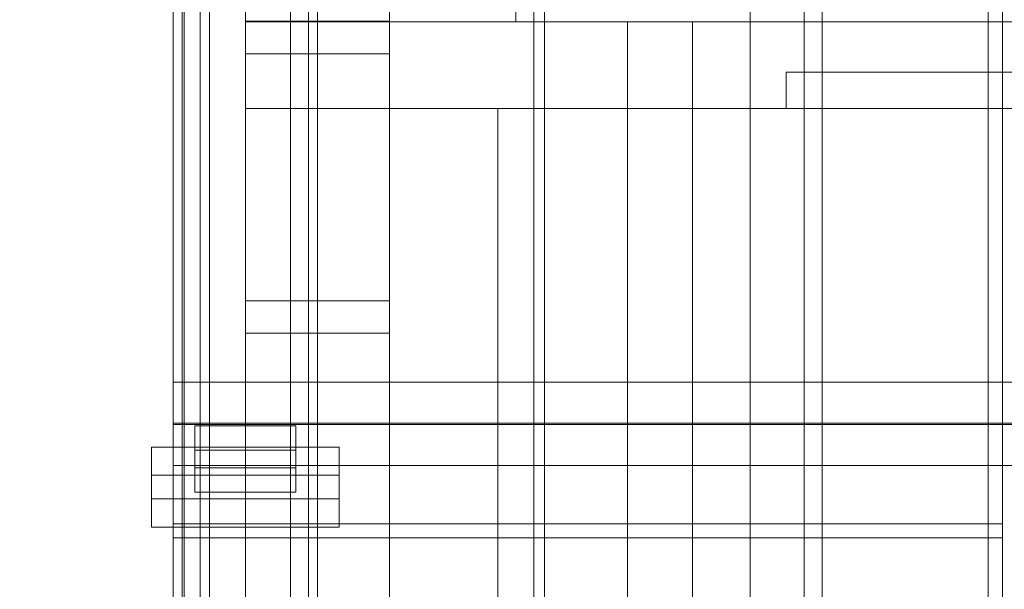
# Model space of a CAD drawing. Header units: millimetres. Extents: x -2233 to 61924, y -68080 to 6847.
# Tile 25 of 256: x -1543 to -1270, y -34893 to -34735. Entities that reach past the tile are written whole.
import ezdxf

# ---------------------------------------------------------------- set-up
doc = ezdxf.new("R2010")
doc.units = ezdxf.units.MM
for name, color, linetype, lineweight in [('COTAS_O', 1, 'Continuous', 0), ('COTAS_P', 1, 'Continuous', 0), ('frontal_briquetadora', 7, 'Continuous', 0), ('frontal_C03', 7, 'Continuous', 0), ('frontal_secador', 7, 'Continuous', 0)]:
    doc.layers.add(name, color=color, linetype=linetype, lineweight=lineweight)
doc.dimstyles.new('R19_100', dxfattribs={"dimtxt": 250, "dimasz": 150, "dimexe": 150, "dimexo": 80, "dimgap": 100, "dimtad": 1, "dimtih": 1, "dimtoh": 1, "dimdsep": 46, "dimcen": 0.09, "dimadec": 0, "dimazin": 0, "dimtfac": 1, "dimtdec": 4, "dimtofl": 0, "dimtmove": 0, "dimatfit": 3, "dimfxl": 1, "dimtolj": 1, "dimtzin": 0, "dimarcsym": 0})

# ---------------------------------------------------------------- blocks, each defined once
blk = doc.blocks.new('DIM_R27_48')
at = {"layer": 'COTAS_P'}
for p, q in [((-1750, -34600), (-1600, -34555)), ((2600, -34600), (2450, -34555)), ((-1750, -35500), (-1750, -34600)), ((-1750, -34600), (2600, -34600)), ((-1750, -34600), (-1600, -34645)), ((2600, -34600), (2450, -34645)), ((2600, -35500), (2600, -34600))]:
    blk.add_line(p, q, dxfattribs=at)
blk.add_text('4350 P', height=250, dxfattribs=at).set_placement((425, -34500))
blk = doc.blocks.new('DIM_R27_54')
at = {"layer": 'COTAS_O'}
for p, q in [((-1850, -34600), (-1850, -35300)), ((-150, -34600), (-150, -35300)), ((-1850, -35300), (-1700, -35255)), ((-150, -35300), (-300, -35255)), ((-150, -35300), (-1850, -35300)), ((-1850, -35300), (-1700, -35345)), ((-150, -35300), (-300, -35345))]:
    blk.add_line(p, q, dxfattribs=at)
blk.add_text('1700 O', height=250, rotation=180, dxfattribs=at).set_placement((-1000, -35400))
blk = doc.blocks.new('DIM_R27_57')
at = {"layer": 'COTAS_O'}
for p, q in [((-1480, -33670), (-780, -33670)), ((-780, -33670), (-825, -33820)), ((-780, -36000), (-780, -33670)), ((-780, -33670), (-735, -33820)), ((-780, -36000), (-825, -35850)), ((-780, -36000), (-735, -35850)), ((-1480, -36000), (-780, -36000))]:
    blk.add_line(p, q, dxfattribs=at)
blk.add_text('2330 O', height=250, rotation=90, dxfattribs=at).set_placement((-880, -34835))
blk = doc.blocks.new('DIM_R27_59')
at = {"layer": 'COTAS_O'}
for p, q in [((-1400, -33000), (-700, -33000)), ((-700, -33000), (-745, -33150)), ((-700, -36000), (-700, -33000)), ((-700, -33000), (-655, -33150)), ((-700, -36000), (-745, -35850)), ((-700, -36000), (-655, -35850)), ((-1400, -36000), (-700, -36000))]:
    blk.add_line(p, q, dxfattribs=at)
blk.add_text('3000 O', height=250, rotation=90, dxfattribs=at).set_placement((-800, -34500))

msp = doc.modelspace()

# ---------------------------------------------------------------- linework, layer by layer
at = {"layer": 'frontal_briquetadora'}
for p, q in [((-1480, -34704), (-1480, -34736)), ((-1405, -34724), (-1405, -34736)), ((-1325, -34736), (-1325, -34724)), ((-1405, -34735), (-1405, -34736)), ((-1325, -34736), (-1325, -34735)), ((-1480, -34736), (-570, -34736)), ((-1480, -34760), (-1480, -34736)), ((-1480, -34736), (-460, -34736)), ((-1405, -34736), (-1325, -34736)), ((-1356, -34736), (-1374, -34736)), ((-1374, -34736), (-1374, -34940)), ((-1356, -34736), (-1356, -34940)), ((-1330, -34760), (-1330, -34750)), ((-1330, -34750), (-460, -34750)), ((-1480, -34760), (-500, -34760)), ((-1410, -34760), (-1400, -34760)), ((-1410, -34940), (-1410, -34760)), ((-1400, -34940), (-1400, -34760)), ((-1330, -34760), (-500, -34760))]:
    msp.add_line(p, q, dxfattribs=at)
at = {"layer": 'frontal_C03'}
for p, q in [((-1500, -34875.113), (-1500, -32314.944)), ((-1274, -34875.113), (-1274, -32314.944)), ((-1270, -32314.944), (-1270, -34875.113)), ((-1500, -32318.841), (-1500, -34879.011)), ((-1270, -34879.011), (-1270, -32318.841)), ((-1274, -32441.623), (-1274, -35001.792)), ((-1270, -35001.792), (-1270, -32441.623)), ((-1497, -35975), (-1497, -32996.942)), ((-1490, -35975), (-1490, -32996.942)), ((-1497, -35975), (-1497, -33266.434)), ((-1490, -35975), (-1490, -33266.434)), ((-1497, -35975), (-1497, -33805.417)), ((-1490, -35975), (-1490, -33805.417)), ((-1492.5, -34957.413), (-1492.5, -34362.453)), ((-1467.5, -34362.453), (-1467.5, -34957.413)), ((-1492.5, -34983.77), (-1492.5, -34388.81)), ((-1467.5, -34983.77), (-1467.5, -34388.81)), ((-1497, -35975), (-1497, -34411.773)), ((-1490, -35975), (-1490, -34411.773)), ((-1480, -34813.291), (-1480, -34466.384)), ((-1440, -34466.384), (-1440, -34813.291)), ((-1480, -34475.367), (-1480, -34822.274)), ((-1440, -34822.274), (-1440, -34475.367)), ((-1500, -34895.125), (-1500, -34625.634)), ((-1460, -34625.634), (-1460, -34895.125)), ((-1497.5, -34967.223), (-1497.5, -34641.754)), ((-1462.5, -34641.754), (-1462.5, -34967.223)), ((-1497.5, -34973.96), (-1497.5, -34648.492)), ((-1462.5, -34973.96), (-1462.5, -34648.492)), ((-1500, -34934.104), (-1500, -34664.612)), ((-1460, -34934.104), (-1460, -34664.612)), ((-1500, -34946.23), (-1500, -34676.738)), ((-1460, -34676.738), (-1460, -34946.23)), ((-1500, -34994.953), (-1500, -34725.461)), ((-1460, -34994.953), (-1460, -34725.461)), ((-1480, -34744.859), (-1480, -34735.876)), ((-1480, -34735.876), (-1440, -34735.876)), ((-1480, -35082.782), (-1480, -34735.876)), ((-1440, -34735.876), (-1440, -34744.859)), ((-1440, -34735.876), (-1440, -35082.782)), ((-1440, -34744.859), (-1480, -34744.859)), ((-1480, -34744.859), (-1480, -35091.765)), ((-1440, -35091.765), (-1440, -34744.859)), ((-1440, -34813.291), (-1480, -34813.291)), ((-1480, -34813.291), (-1480, -34822.274)), ((-1440, -34822.274), (-1440, -34813.291)), ((-1480, -34822.274), (-1440, -34822.274)), ((-1500, -34847.273), (-1500, -34835.865)), ((-1500, -34835.865), (1500, -34835.865)), ((-1500, -34847.558), (-1500, -34835.865)), ((1500, -34847.273), (-1500, -34847.273)), ((-1500, -34847.273), (-1500, -34858.967)), ((1500, -34847.558), (-1500, -34847.558)), ((-1500, -34847.558), (-1500, -34858.967)), ((-1494, -34854.682), (-1494, -34847.945)), ((-1494, -34847.945), (-1466, -34847.945)), ((-1494, -34859.638), (-1494, -34847.945)), ((-1466, -34847.945), (-1466, -34854.682)), ((-1466, -34847.945), (-1466, -34859.638)), ((-1506, -34868.245), (-1506, -34853.872)), ((-1506, -34853.872), (-1454, -34853.872)), ((-1506, -34861.667), (-1506, -34853.872)), ((-1466, -34854.682), (-1494, -34854.682)), ((-1494, -34854.682), (-1494, -34866.376)), ((-1466, -34866.376), (-1466, -34854.682)), ((-1454, -34853.872), (-1454, -34868.245)), ((-1454, -34853.872), (-1454, -34861.667)), ((-1500, -34858.967), (1500, -34858.967)), ((-1466, -34859.638), (-1494, -34859.638)), ((-1494, -34859.638), (-1494, -34866.376)), ((-1466, -34866.376), (-1466, -34859.638)), ((-1454, -34861.667), (-1506, -34861.667)), ((-1506, -34861.667), (-1506, -34876.04)), ((-1454, -34876.04), (-1454, -34861.667)), ((-1494, -34866.376), (-1466, -34866.376)), ((-1454, -34868.245), (-1506, -34868.245)), ((-1506, -34868.245), (-1506, -34876.04)), ((-1454, -34876.04), (-1454, -34868.245)), ((-1270, -34875.113), (-1500, -34875.113)), ((-1500, -34875.113), (-1500, -34879.011)), ((-1274, -35001.792), (-1274, -34875.113)), ((-1274, -34875.113), (-1270, -34875.113)), ((-1270, -34875.113), (-1270, -35001.792)), ((-1270, -34879.011), (-1270, -34875.113)), ((-1506, -34876.04), (-1454, -34876.04)), ((-1500, -34879.011), (-1270, -34879.011))]:
    msp.add_line(p, q, dxfattribs=at)
at = {"layer": 'frontal_secador'}
for p, q in [((-1400, -36000), (-1400, -33000)), ((-1340, -36000), (-1340, -33000)), ((-1400, -36000), (-1400, -33075)), ((-1400, -35590), (-1400, -33075)), ((-1400, -35940), (-1400, -33075)), ((-1397, -35940), (-1397, -33075)), ((-1325, -36000), (-1325, -33075)), ((-1325, -35590), (-1325, -33075)), ((-1325, -35980), (-1325, -33075)), ((-1320, -35980), (-1320, -33075)), ((-1270, -35980), (-1270, -33075)), ((-1400, -36000), (-1400, -33250)), ((-1325, -35200), (-1325, -34550)), ((-1320, -35200), (-1320, -34550)), ((-1400, -35100), (-1400, -34650))]:
    msp.add_line(p, q, dxfattribs=at)

# ---------------------------------------------------------------- dimensions: what is measured, and where the dimension line sits
at = {"layer": 'COTAS_O'}
for p1, p2, distance, picture, middle in [((-1400, -36000), (-1400, -33000), -700, 'DIM_R27_59', (-700, -34500)), ((-1480, -36000), (-1480, -33670), -700, 'DIM_R27_57', (-780, -34835)), ((-150, -34600), (-1850, -34600), 700, 'DIM_R27_54', (-1000, -35300))]:
    dim = msp.add_aligned_dim(p1=p1, p2=p2, distance=distance, text='<> O', dimstyle='R19_100', dxfattribs=at)
    dim.commit()
    dim.dimension.update_dxf_attribs({"geometry": picture, "text_midpoint": middle})
at = {"layer": 'COTAS_P'}
dim = msp.add_aligned_dim(p1=(-1750, -35500), p2=(2600, -35500), distance=900, text='<> P', dimstyle='R19_100', dxfattribs=at)
dim.commit()
dim.dimension.update_dxf_attribs({"geometry": 'DIM_R27_48', "text_midpoint": (425, -34600)})

doc.saveas('drawing.dxf')
